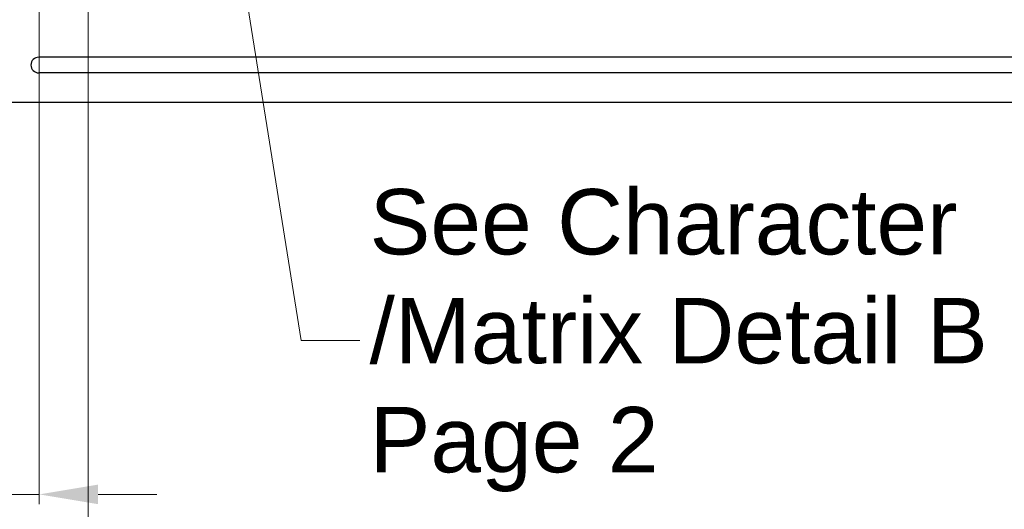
# Model space of a CAD drawing. Extents: x -299 to 677, y 13 to 274.
# Tile 6 of 16: x 457 to 508, y 101 to 126. Entities that reach past the tile are written whole.
import ezdxf

# ---------------------------------------------------------------- set-up
doc = ezdxf.new("R2010")
doc.units = 0
doc.layers.get('DEFPOINTS').update_dxf_attribs({"color": 252, "linetype": 'CONTINUOUS'})
doc.layers.add('-Dim_mm', color=5, linetype='CONTINUOUS', lineweight=13)
doc.layers.add('-Text', color=7, linetype='CONTINUOUS', lineweight=9)
doc.layers.add('BZL', color=7, linetype='CONTINUOUS')
doc.layers.add('PCB', color=94, linetype='CONTINUOUS')
doc.styles.add('STYLE1', font='ARIAL.TTF')
doc.dimstyles.new('LO_mm', dxfattribs={"dimtxt": 2.6666, "dimasz": 3, "dimexe": 0.5, "dimexo": 0.5, "dimgap": 0.5, "dimtad": 1, "dimzin": 4, "dimdsep": 46, "dimtxsty": 'STYLE1', "dimcen": -2.5, "dimclrd": 256, "dimclre": 256, "dimclrt": 256, "dimadec": 0, "dimazin": 0, "dimtp": 0.5, "dimtm": 0.5, "dimtfac": 1, "dimtmove": 0, "dimatfit": 1, "dimfxl": 1, "dimtolj": 1, "dimtzin": 0, "dimlwd": -1, "dimlwe": -1, "dimarcsym": 0})

# ---------------------------------------------------------------- blocks, each defined once
blk = doc.blocks.new('bezel')
at = {"layer": 'BZL'}
for p, q in [((535.804, 146.953), (452.804, 146.953)), ((535.804, 146.153), (452.804, 146.153)), ((445.829, 144.653), (542.779, 144.653))]:
    blk.add_line(p, q, dxfattribs=at)
blk.add_arc((452.804, 146.553), 0.4, 90, 270, dxfattribs=at)
blk = doc.blocks.new('*D97')
at = {"layer": '-Dim_mm'}
for p, q in [((458.28, 126.602), (458.28, 100.852)), ((443.255, 120.852), (443.255, 100.852)), ((440.255, 101.352), (427.535, 101.352)), ((458.28, 101.352), (443.255, 101.352)), ((461.28, 101.352), (464.28, 101.352))]:
    blk.add_line(p, q, dxfattribs=at)
for points in [[(440.255, 101.852), (440.255, 100.852), (443.255, 101.352)], [(461.28, 101.852), (461.28, 100.852), (458.28, 101.352)]]:
    blk.add_solid(points, dxfattribs=at)
at = {"layer": 'DEFPOINTS', "color": 0}
for p in [(458.28, 127.102), (443.255, 121.352), (443.255, 101.352)]:
    blk.add_point(p, dxfattribs=at)
at = {"layer": '-Dim_mm', "insert": (432.395, 103.213), "char_height": 2.6666, "attachment_point": 5, "style": 'STYLE1'}
blk.add_mtext('\\A1;15.02', dxfattribs=at)
blk = doc.blocks.new('*D98')
at = {"layer": '-Dim_mm'}
for p, q in [((460.78, 128.177), (460.78, 94.185)), ((443.255, 120.852), (443.255, 94.185)), ((440.255, 94.685), (427.535, 94.685)), ((460.78, 94.685), (443.255, 94.685)), ((463.78, 94.685), (466.78, 94.685))]:
    blk.add_line(p, q, dxfattribs=at)
for points in [[(440.255, 95.185), (440.255, 94.185), (443.255, 94.685)], [(463.78, 95.185), (463.78, 94.185), (460.78, 94.685)]]:
    blk.add_solid(points, dxfattribs=at)
at = {"layer": 'DEFPOINTS', "color": 0}
for p in [(460.78, 128.677), (443.255, 121.352), (443.255, 94.685)]:
    blk.add_point(p, dxfattribs=at)
at = {"layer": '-Dim_mm', "insert": (432.395, 96.547), "char_height": 2.6666, "attachment_point": 5, "style": 'STYLE1'}
blk.add_mtext('\\A1;17.52', dxfattribs=at)

msp = doc.modelspace()

# ---------------------------------------------------------------- linework, layer by layer
at = {"layer": 'PCB'}
msp.add_line((443.255, 121.352), (585.255, 121.352), dxfattribs=at)

# ---------------------------------------------------------------- block references
at = {"layer": 'BZL'}
msp.add_blockref('bezel', (5.451, -23.302), dxfattribs=at)

# ---------------------------------------------------------------- texts
at = {"layer": '-Text', "insert": (475.144, 109.199), "char_height": 3.3333, "attachment_point": 4, "style": 'STYLE1'}
msp.add_mtext('See Character \\P/Matrix Detail B\\PPage 2', dxfattribs=at)

# ---------------------------------------------------------------- dimensions: what is measured, and where the dimension line sits
at = {"layer": '-Dim_mm'}
for base, p1, picture, middle in [((443.254631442, 94.685182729), (460.779631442, 128.676582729), '*D98', (432.394576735, 94.685182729)), ((443.254631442, 101.351782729), (458.279631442, 127.101582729), '*D97', (432.394576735, 101.351782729))]:
    dim = msp.add_linear_dim(base=base, p1=p1, p2=(443.254631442, 121.351582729), dimstyle='LO_mm', dxfattribs=at)
    dim.commit()
    dim.dimension.update_dxf_attribs({"geometry": picture, "text_midpoint": middle, "dimtype": 160})

# ---------------------------------------------------------------- leaders
at = {"layer": '-Text', "annotation_type": 0, "has_hookline": 1, "hookline_direction": 0, "text_width": 31.321}
msp.add_leader([(466.137, 143.716), (471.644, 109.199), (474.644, 109.199)], dimstyle='LO_mm', override={"dimgap": 0.5, "dimtad": 0}, dxfattribs=at)

doc.saveas('drawing.dxf')
